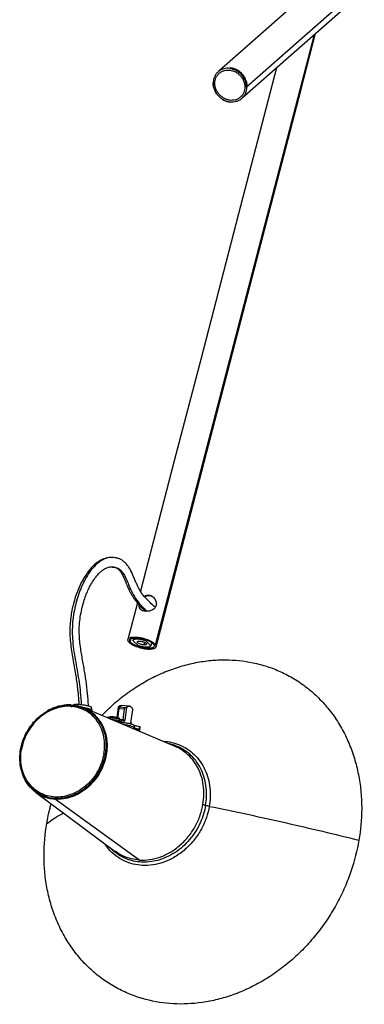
# Paper-space layout '_Dimétrica' of a CAD drawing. Header units: millimetres. Extents: x 373 to 1120, y 2926 to 4375.
# Tile 1 of 2: x 373 to 557, y 2926 to 3450. Entities that reach past the tile are written whole.
import ezdxf

# ---------------------------------------------------------------- set-up
doc = ezdxf.new("R2010")
doc.units = ezdxf.units.MM

psp = doc.layouts.new('_Dimétrica')

# ---------------------------------------------------------------- linework, layer by layer
at = {"color": 7, "linetype": 'Continuous', "lineweight": 25}
for p, q in [((543.34, 3479.46), (479.14, 3422.84)), ((556.71, 3469.62), (493.95, 3414.28)), ((491.7, 3408.59), (555.25, 3464.63)), ((445.46, 3117.15), (530.1, 3442.45)), ((478.78, 3422.52), (478.78, 3422.52)), ((485.42, 3424.67), (485.07, 3424.36)), ((485.42, 3424.67), (485.22, 3424.67)), ((491.35, 3408.27), (491.35, 3408.27)), ((423, 3163.66), (422.72, 3163.7)), ((422.37, 3158.58), (422.6, 3158.58)), ((435.79, 3139.53), (430.72, 3120.02)), ((432.28, 3120.33), (431.9, 3118.85)), ((433.78, 3120.77), (433.45, 3119.49)), ((433.45, 3119.49), (435.97, 3117.01)), ((439.63, 3118.43), (439.27, 3117.03)), ((440.45, 3119.11), (440.6, 3119.68)), ((442.98, 3116.63), (440.45, 3119.11)), ((443.42, 3118.32), (442.98, 3116.63)), ((400.59, 3084.26), (400.99, 3084.2)), ((401.87, 3085.19), (401.7, 3084.92)), ((404.03, 3084.58), (404.35, 3085.43)), ((407.31, 3083.48), (411.2, 3081.32)), ((455.97, 3062.91), (407.33, 3083.53)), ((411.77, 3082.11), (411.25, 3083.9)), ((411.73, 3081.77), (411.77, 3082.07)), ((424.99, 3078.18), (425.8, 3084.04)), ((425.31, 3078.11), (426.02, 3083.24)), ((425.8, 3084.04), (430.21, 3083.8)), ((426.02, 3083.24), (428.96, 3083.09)), ((431.52, 3084.47), (427.08, 3084.7)), ((428.13, 3077.1), (428.96, 3083.09)), ((428.96, 3083.09), (429.49, 3083.78)), ((429.25, 3076.9), (430.21, 3083.8)), ((432.36, 3075.57), (433.32, 3082.49)), ((421.35, 3078.78), (421.63, 3078.66)), ((424.56, 3076.76), (424.49, 3076.26)), ((424.7, 3076.17), (424.76, 3076.6)), ((425.6, 3075.89), (425.34, 3075.9)), ((427.32, 3075.71), (425.56, 3075.8)), ((425.59, 3075.79), (425.6, 3075.89)), ((425.65, 3077.96), (425.92, 3077.95)), ((426.43, 3077.64), (426.08, 3077.86)), ((426.19, 3077.36), (426.09, 3076.68)), ((426.5, 3076.37), (426.59, 3077.06)), ((428.13, 3077.1), (426.58, 3077.18)), ((427.49, 3076.94), (426.58, 3076.99)), ((427.32, 3075.71), (427.49, 3076.94)), ((427.49, 3076.94), (428.13, 3077.1)), ((428.59, 3075.45), (427.85, 3075.49)), ((428.76, 3076.68), (428.02, 3076.72)), ((429.25, 3076.9), (428.52, 3076.94)), ((428.59, 3075.45), (428.76, 3076.68)), ((428.76, 3076.68), (429.25, 3076.9)), ((432.36, 3075.57), (432.74, 3074.97)), ((434.19, 3072.9), (434.32, 3073.88)), ((435.22, 3072.19), (435.16, 3071.73)), ((435.37, 3071.64), (435.43, 3072.09)), ((436.95, 3073.48), (436.76, 3072.11)), ((437.16, 3071.81), (437.35, 3073.19)), ((381.57, 3038.54), (423.98, 3007.03)), ((381.87, 3038.32), (381.6, 3038.56)), ((392.11, 3034.78), (437.07, 3002.37))]:
    psp.add_line(p, q, dxfattribs=at)
at = {"color": 7, "linetype": 'Continuous', "lineweight": 25, "flags": 128}
for points in [[(445.71, 3116.1), (499.22, 3321.75), (522.83, 3412.5), (530.77, 3443.04)], [(509.99, 3424.71), (489.75, 3346.92), (469.52, 3269.18), (455.46, 3215.12), (437.41, 3145.74)]]:
    psp.add_lwpolyline(points, dxfattribs=at)
at = {"color": 7, "linetype": 'Continuous', "lineweight": 25}
for points, knots in [([(485.07, 3424.36), (484.54, 3424.42), (484, 3424.44), (482.9, 3424.38), (482.34, 3424.29), (481.25, 3423.99), (480.71, 3423.78), (479.69, 3423.24), (479.22, 3422.91), (478.35, 3422.14), (477.96, 3421.71), (477.3, 3420.77), (477.02, 3420.26), (476.59, 3419.21), (476.43, 3418.67), (476.23, 3417.59), (476.18, 3417.05), (476.18, 3415.99), (476.23, 3415.44), (476.43, 3414.3), (476.59, 3413.72), (477.02, 3412.56), (477.3, 3411.99), (477.96, 3410.88), (478.35, 3410.35), (479.22, 3409.37), (479.69, 3408.91), (480.71, 3408.12), (481.25, 3407.77), (482.34, 3407.2), (482.9, 3406.97), (484, 3406.62), (484.54, 3406.51), (485.07, 3406.44)], [0, 0, 0, 0, 0.0625, 0.0625, 0.125, 0.125, 0.1875, 0.1875, 0.25, 0.25, 0.3125, 0.3125, 0.375, 0.375, 0.4375, 0.4375, 0.5, 0.5, 0.5625, 0.5625, 0.625, 0.625, 0.6875, 0.6875, 0.75, 0.75, 0.8125, 0.8125, 0.875, 0.875, 0.9375, 0.9375, 1, 1, 1, 1]), ([(493.95, 3414.28), (493.95, 3414.81), (493.91, 3415.36), (493.7, 3416.5), (493.54, 3417.08), (493.11, 3418.23), (492.84, 3418.81), (492.17, 3419.92), (491.78, 3420.45), (490.92, 3421.43), (490.44, 3421.88), (489.42, 3422.68), (488.88, 3423.03), (487.79, 3423.6), (487.23, 3423.83), (486.13, 3424.17), (485.59, 3424.29), (484.54, 3424.42), (484, 3424.44), (482.9, 3424.38), (482.34, 3424.29), (481.25, 3423.99), (480.71, 3423.78), (479.69, 3423.24), (479.22, 3422.91), (478.35, 3422.14), (477.96, 3421.71), (477.3, 3420.77), (477.02, 3420.26), (476.59, 3419.21), (476.43, 3418.67), (476.23, 3417.59), (476.18, 3417.05), (476.18, 3416.52)], [0, 0, 0, 0, 0.0625, 0.0625, 0.125, 0.125, 0.1875, 0.1875, 0.25, 0.25, 0.3125, 0.3125, 0.375, 0.375, 0.4375, 0.4375, 0.5, 0.5, 0.5625, 0.5625, 0.625, 0.625, 0.6875, 0.6875, 0.75, 0.75, 0.8125, 0.8125, 0.875, 0.875, 0.9375, 0.9375, 1, 1, 1, 1]), ([(477.11, 3416.4), (477.11, 3416.87), (477.16, 3417.36), (477.34, 3418.33), (477.48, 3418.81), (477.87, 3419.75), (478.11, 3420.2), (478.71, 3421.04), (479.06, 3421.43), (479.83, 3422.12), (480.26, 3422.41), (481.17, 3422.9), (481.65, 3423.09), (482.63, 3423.35), (483.13, 3423.43), (484.11, 3423.49), (484.6, 3423.47), (485.53, 3423.35), (486.02, 3423.25), (487, 3422.94), (487.5, 3422.74), (488.48, 3422.22), (488.96, 3421.92), (489.87, 3421.2), (490.3, 3420.8), (491.08, 3419.92), (491.42, 3419.44), (492.02, 3418.45), (492.26, 3417.94), (492.65, 3416.9), (492.79, 3416.38), (492.97, 3415.36), (493.02, 3414.87), (493.02, 3414.4)], [0, 0, 0, 0, 0.0625, 0.0625, 0.125, 0.125, 0.1875, 0.1875, 0.25, 0.25, 0.3125, 0.3125, 0.375, 0.375, 0.4375, 0.4375, 0.5, 0.5, 0.5625, 0.5625, 0.625, 0.625, 0.6875, 0.6875, 0.75, 0.75, 0.8125, 0.8125, 0.875, 0.875, 0.9375, 0.9375, 1, 1, 1, 1]), ([(485.07, 3424.36), (485.59, 3424.29), (486.13, 3424.17), (487.23, 3423.83), (487.79, 3423.6), (488.88, 3423.03), (489.42, 3422.68), (490.44, 3421.88), (490.92, 3421.43), (491.78, 3420.45), (492.17, 3419.92), (492.84, 3418.81), (493.11, 3418.23), (493.54, 3417.08), (493.7, 3416.5), (493.91, 3415.36), (493.95, 3414.81), (493.95, 3413.75), (493.91, 3413.21), (493.7, 3412.13), (493.54, 3411.59), (493.11, 3410.54), (492.84, 3410.03), (492.17, 3409.09), (491.78, 3408.66), (490.92, 3407.89), (490.44, 3407.56), (489.42, 3407.02), (488.88, 3406.81), (487.79, 3406.51), (487.23, 3406.42), (486.13, 3406.35), (485.59, 3406.38), (485.07, 3406.44)], [0, 0, 0, 0, 0.0625, 0.0625, 0.125, 0.125, 0.1875, 0.1875, 0.25, 0.25, 0.3125, 0.3125, 0.375, 0.375, 0.4375, 0.4375, 0.5, 0.5, 0.5625, 0.5625, 0.625, 0.625, 0.6875, 0.6875, 0.75, 0.75, 0.8125, 0.8125, 0.875, 0.875, 0.9375, 0.9375, 1, 1, 1, 1]), ([(494.28, 3414.36), (494.29, 3414.43), (494.39, 3415.23), (494.08, 3416.88), (493.26, 3419.18), (491.78, 3421.33), (489.84, 3423.04), (487.66, 3424.22), (486.15, 3424.52), (485.42, 3424.67)], [0, 0, 0, 0, 0.016854, 0.171215, 0.336724, 0.508427, 0.68013, 0.845639, 1, 1, 1, 1]), ([(493.95, 3414.28), (493.95, 3413.75), (493.91, 3413.21), (493.7, 3412.13), (493.54, 3411.59), (493.11, 3410.54), (492.84, 3410.03), (492.17, 3409.09), (491.78, 3408.66), (490.92, 3407.89), (490.44, 3407.56), (489.42, 3407.02), (488.88, 3406.81), (487.79, 3406.51), (487.23, 3406.42), (486.13, 3406.35), (485.59, 3406.38), (484.54, 3406.51), (484, 3406.62), (482.9, 3406.97), (482.34, 3407.2), (481.25, 3407.77), (480.71, 3408.12), (479.69, 3408.91), (479.22, 3409.37), (478.35, 3410.35), (477.96, 3410.88), (477.3, 3411.99), (477.02, 3412.56), (476.59, 3413.72), (476.43, 3414.3), (476.23, 3415.44), (476.18, 3415.99), (476.18, 3416.52)], [0, 0, 0, 0, 0.0625, 0.0625, 0.125, 0.125, 0.1875, 0.1875, 0.25, 0.25, 0.3125, 0.3125, 0.375, 0.375, 0.4375, 0.4375, 0.5, 0.5, 0.5625, 0.5625, 0.625, 0.625, 0.6875, 0.6875, 0.75, 0.75, 0.8125, 0.8125, 0.875, 0.875, 0.9375, 0.9375, 1, 1, 1, 1]), ([(493.02, 3414.4), (493.02, 3413.93), (492.97, 3413.44), (492.79, 3412.47), (492.65, 3411.99), (492.26, 3411.05), (492.02, 3410.6), (491.42, 3409.75), (491.08, 3409.37), (490.3, 3408.68), (489.87, 3408.39), (488.96, 3407.9), (488.48, 3407.71), (487.5, 3407.45), (487, 3407.37), (486.02, 3407.31), (485.53, 3407.33), (484.6, 3407.44), (484.11, 3407.55), (483.13, 3407.86), (482.63, 3408.06), (481.65, 3408.57), (481.17, 3408.88), (480.26, 3409.6), (479.83, 3410), (479.06, 3410.88), (478.71, 3411.36), (478.11, 3412.35), (477.87, 3412.86), (477.48, 3413.9), (477.34, 3414.42), (477.16, 3415.43), (477.11, 3415.93), (477.11, 3416.4)], [0, 0, 0, 0, 0.0625, 0.0625, 0.125, 0.125, 0.1875, 0.1875, 0.25, 0.25, 0.3125, 0.3125, 0.375, 0.375, 0.4375, 0.4375, 0.5, 0.5, 0.5625, 0.5625, 0.625, 0.625, 0.6875, 0.6875, 0.75, 0.75, 0.8125, 0.8125, 0.875, 0.875, 0.9375, 0.9375, 1, 1, 1, 1]), ([(422.49, 3163.69), (421.84, 3163.69), (420.55, 3163.68), (418.73, 3163.24), (416.94, 3162.55), (415.2, 3161.59), (413.4, 3160.26), (411.59, 3158.57), (409.69, 3156.38), (407.74, 3153.61), (405.9, 3150.39), (404.31, 3146.94), (403, 3143.44), (401.93, 3139.94), (401.06, 3136.4), (400.38, 3132.71), (399.92, 3128.82), (399.75, 3124.78), (399.91, 3120.51), (400.35, 3116.13), (401.01, 3111.73), (401.75, 3107.54), (402.48, 3103.53), (403.12, 3099.69), (403.64, 3095.93), (404.11, 3091.95), (404.45, 3088.45), (404.6, 3086.16), (404.65, 3085.4)], [0, 0, 0, 0, 0.032732, 0.0646, 0.09195, 0.125786, 0.158881, 0.193627, 0.233584, 0.279105, 0.325251, 0.368508, 0.40918, 0.447078, 0.483105, 0.520108, 0.558027, 0.596769, 0.636461, 0.682651, 0.728686, 0.773254, 0.815907, 0.856245, 0.894404, 0.932112, 0.977674, 1, 1, 1, 1]), ([(422.95, 3163.55), (422.2, 3163.61), (420.36, 3163.75), (417.4, 3162.63), (414.21, 3160.42), (411.2, 3157.17), (408.42, 3153.08), (406.14, 3148.57), (404.35, 3143.89), (402.98, 3139.27), (401.91, 3134.34), (401.22, 3129.21), (401.02, 3124.05), (401.3, 3118.72), (401.97, 3113.33), (402.9, 3107.86), (403.88, 3102.54), (404.73, 3097.21), (405.45, 3091.51), (405.73, 3087.49), (405.88, 3085.3)], [0, 0, 0, 0, 0.044295, 0.10869, 0.172863, 0.237029, 0.300964, 0.365095, 0.414032, 0.463636, 0.513259, 0.562515, 0.611179, 0.658925, 0.715907, 0.77271, 0.828632, 0.882863, 0.936272, 1, 1, 1, 1]), ([(445.19, 3137.21), (444.31, 3138), (442.71, 3139.43), (440.59, 3141.55), (439, 3143.42), (437.87, 3144.98), (437.05, 3146.28), (436.33, 3147.55), (435.59, 3149.06), (434.54, 3151.49), (433.25, 3154.69), (431.89, 3157.49), (430.77, 3159.2), (429.91, 3160.3), (428.85, 3161.33), (427.59, 3162.25), (426.18, 3162.97), (424.75, 3163.46), (423.77, 3163.57), (423.35, 3163.61)], [0, 0, 0, 0, 0.119254, 0.216348, 0.292243, 0.348039, 0.386055, 0.423688, 0.465831, 0.513516, 0.615352, 0.707388, 0.735899, 0.770913, 0.816857, 0.85852, 0.906421, 0.960403, 1, 1, 1, 1]), ([(409.73, 3084.59), (409.66, 3085.67), (409.43, 3089.02), (408.87, 3094.62), (407.95, 3101.39), (406.72, 3108.12), (405.69, 3114), (405.05, 3119.12), (404.76, 3123.33), (404.83, 3127.71), (405.32, 3132.09), (406.13, 3136.26), (407.14, 3140.01), (408.25, 3143.27), (409.42, 3146.13), (410.73, 3148.8), (412.3, 3151.45), (414.14, 3153.95), (415.85, 3155.75), (417.23, 3156.88), (418.2, 3157.53), (419.1, 3158.01), (420.05, 3158.4), (421.19, 3158.7), (422.01, 3158.7), (422.45, 3158.71)], [0, 0, 0, 0, 0.03361, 0.103704, 0.176299, 0.251246, 0.327885, 0.371362, 0.4145, 0.457892, 0.503166, 0.547766, 0.589957, 0.628941, 0.664267, 0.69989, 0.741783, 0.790215, 0.839004, 0.866235, 0.889202, 0.908708, 0.932543, 0.962895, 1, 1, 1, 1]), ([(422.45, 3158.71), (422.93, 3158.65), (423.79, 3158.55), (424.95, 3158.01), (425.86, 3157.29), (426.54, 3156.53), (427.07, 3155.75), (427.73, 3154.63), (428.57, 3152.87), (429.59, 3150.41), (430.6, 3147.97), (431.57, 3145.86), (432.46, 3144.21), (433.47, 3142.57), (434.76, 3140.72), (436.59, 3138.51), (438.48, 3136.56), (439.76, 3135.4), (440.22, 3134.99)], [0, 0, 0, 0, 0.083451, 0.151787, 0.205381, 0.245264, 0.274411, 0.303562, 0.36737, 0.438763, 0.513546, 0.57163, 0.622621, 0.668582, 0.733283, 0.822912, 0.937472, 1, 1, 1, 1]), ([(422.6, 3158.58), (422.93, 3158.59), (423.74, 3158.62), (424.98, 3158.17), (426.3, 3157.44), (427.5, 3156.35), (428.71, 3154.64), (429.9, 3152.21), (431.15, 3149.18), (432.7, 3145.46), (434.78, 3141.72), (437.42, 3138.36), (439.47, 3136.23), (440.63, 3135.18), (440.85, 3134.99)], [0, 0, 0, 0, 0.043066, 0.106012, 0.167021, 0.225602, 0.28322, 0.36518, 0.453576, 0.546767, 0.688993, 0.828894, 0.967691, 1, 1, 1, 1]), ([(439.41, 3142.99), (439.45, 3143.01), (439.73, 3143.24), (440.34, 3143.49), (441.21, 3143.7), (442.07, 3143.68), (442.92, 3143.47), (444, 3142.91), (445.17, 3141.74), (445.8, 3140.21), (445.94, 3138.97), (445.83, 3138.41), (445.78, 3138.13)], [0, 0, 0, 0, 0.012841, 0.108753, 0.196724, 0.283337, 0.367969, 0.454158, 0.639959, 0.830378, 0.916357, 1, 1, 1, 1]), ([(445.78, 3138.13), (445.69, 3137.87), (445.51, 3137.34), (444.82, 3136.4), (443.8, 3135.68), (442.56, 3135.22), (441.58, 3135.02), (440.62, 3134.95), (439.73, 3135), (438.92, 3135.17), (437.95, 3135.56), (437.05, 3136.33), (436.69, 3137.4), (436.73, 3138.19), (436.74, 3138.43)], [0, 0, 0, 0, 0.061029, 0.123865, 0.264574, 0.33654, 0.40729, 0.472182, 0.536072, 0.5985, 0.662078, 0.799134, 0.939597, 1, 1, 1, 1]), ([(445.14, 3141.48), (444.99, 3141.67), (444.65, 3142.12), (443.96, 3142.66), (443.14, 3143.08), (442.3, 3143.29), (441.44, 3143.3), (440.6, 3143.08), (440.02, 3142.83), (439.76, 3142.61), (439.74, 3142.59)], [0, 0, 0, 0, 0.1102614, 0.2660695, 0.4091671, 0.5487415, 0.6881398, 0.8311704, 0.986873, 1, 1, 1, 1]), ([(437.45, 3135.96), (437.34, 3136.16), (437.12, 3136.55), (437.04, 3137.24), (437.04, 3137.75), (437.1, 3138.04), (437.11, 3138.05)], [0, 0, 0, 0, 0.35288, 0.68362, 0.982762, 1, 1, 1, 1]), ([(430.96, 3118.97), (430.84, 3119.15), (430.76, 3119.34), (430.67, 3119.7), (430.67, 3119.88), (430.77, 3120.21), (430.88, 3120.37), (431.19, 3120.66), (431.39, 3120.79), (431.9, 3121), (432.2, 3121.08), (432.88, 3121.21), (433.25, 3121.25), (434.05, 3121.29), (434.47, 3121.29), (435.32, 3121.25), (435.75, 3121.21), (436.6, 3121.1), (437.06, 3121.03), (438, 3120.84), (438.49, 3120.73), (439.48, 3120.47), (439.98, 3120.32), (440.97, 3119.98), (441.45, 3119.8), (442.35, 3119.4), (442.78, 3119.2), (443.55, 3118.78), (443.9, 3118.56), (444.51, 3118.14), (444.76, 3117.93), (445.18, 3117.52), (445.34, 3117.33), (445.46, 3117.15)], [0, 0, 0, 0, 0.0625, 0.0625, 0.125, 0.125, 0.1875, 0.1875, 0.25, 0.25, 0.3125, 0.3125, 0.375, 0.375, 0.4375, 0.4375, 0.5, 0.5, 0.5625, 0.5625, 0.625, 0.625, 0.6875, 0.6875, 0.75, 0.75, 0.8125, 0.8125, 0.875, 0.875, 0.9375, 0.9375, 1, 1, 1, 1]), ([(430.96, 3118.97), (431.08, 3118.79), (431.25, 3118.6), (431.66, 3118.19), (431.92, 3117.98), (432.52, 3117.56), (432.87, 3117.34), (433.65, 3116.92), (434.07, 3116.71), (434.98, 3116.32), (435.46, 3116.14), (436.44, 3115.8), (436.94, 3115.65), (437.93, 3115.39), (438.42, 3115.28), (439.37, 3115.09), (439.82, 3115.02), (440.68, 3114.91), (441.11, 3114.87), (441.96, 3114.83), (442.38, 3114.83), (443.17, 3114.87), (443.55, 3114.91), (444.22, 3115.03), (444.52, 3115.12), (445.03, 3115.33), (445.24, 3115.46), (445.55, 3115.74), (445.65, 3115.9), (445.75, 3116.24), (445.75, 3116.42), (445.67, 3116.78), (445.58, 3116.96), (445.46, 3117.15)], [0, 0, 0, 0, 0.0625, 0.0625, 0.125, 0.125, 0.1875, 0.1875, 0.25, 0.25, 0.3125, 0.3125, 0.375, 0.375, 0.4375, 0.4375, 0.5, 0.5, 0.5625, 0.5625, 0.625, 0.625, 0.6875, 0.6875, 0.75, 0.75, 0.8125, 0.8125, 0.875, 0.875, 0.9375, 0.9375, 1, 1, 1, 1]), ([(431.9, 3118.85), (431.79, 3119.01), (431.72, 3119.17), (431.64, 3119.49), (431.64, 3119.64), (431.73, 3119.94), (431.82, 3120.07), (432.09, 3120.32), (432.27, 3120.43), (432.72, 3120.62), (432.98, 3120.69), (433.57, 3120.8), (433.89, 3120.84), (434.58, 3120.87), (434.95, 3120.87), (435.69, 3120.83), (436.07, 3120.8), (436.81, 3120.71), (437.21, 3120.64), (438.03, 3120.48), (438.46, 3120.39), (439.32, 3120.16), (439.76, 3120.02), (440.61, 3119.73), (441.03, 3119.57), (441.82, 3119.23), (442.19, 3119.05), (442.86, 3118.68), (443.17, 3118.5), (443.69, 3118.13), (443.92, 3117.94), (444.28, 3117.59), (444.42, 3117.42), (444.53, 3117.26)], [0, 0, 0, 0, 0.0625, 0.0625, 0.125, 0.125, 0.1875, 0.1875, 0.25, 0.25, 0.3125, 0.3125, 0.375, 0.375, 0.4375, 0.4375, 0.5, 0.5, 0.5625, 0.5625, 0.625, 0.625, 0.6875, 0.6875, 0.75, 0.75, 0.8125, 0.8125, 0.875, 0.875, 0.9375, 0.9375, 1, 1, 1, 1]), ([(444.53, 3117.26), (444.63, 3117.1), (444.71, 3116.94), (444.78, 3116.63), (444.78, 3116.47), (444.69, 3116.18), (444.6, 3116.04), (444.33, 3115.79), (444.15, 3115.68), (443.71, 3115.5), (443.45, 3115.42), (442.86, 3115.31), (442.53, 3115.28), (441.84, 3115.24), (441.48, 3115.25), (440.73, 3115.28), (440.36, 3115.32), (439.61, 3115.41), (439.22, 3115.47), (438.4, 3115.63), (437.97, 3115.73), (437.11, 3115.96), (436.67, 3116.09), (435.81, 3116.39), (435.4, 3116.55), (434.61, 3116.89), (434.24, 3117.07), (433.56, 3117.43), (433.26, 3117.62), (432.73, 3117.99), (432.51, 3118.17), (432.14, 3118.53), (432, 3118.7), (431.9, 3118.85)], [0, 0, 0, 0, 0.0625, 0.0625, 0.125, 0.125, 0.1875, 0.1875, 0.25, 0.25, 0.3125, 0.3125, 0.375, 0.375, 0.4375, 0.4375, 0.5, 0.5, 0.5625, 0.5625, 0.625, 0.625, 0.6875, 0.6875, 0.75, 0.75, 0.8125, 0.8125, 0.875, 0.875, 0.9375, 0.9375, 1, 1, 1, 1]), ([(436.11, 3120.13), (435.78, 3120.14), (435.46, 3120.14), (434.88, 3120.11), (434.61, 3120.07), (434.14, 3119.96), (433.94, 3119.88), (433.63, 3119.7), (433.52, 3119.6), (433.45, 3119.49)], [0, 0, 0, 0, 0.25, 0.25, 0.5, 0.5, 0.75, 0.75, 1, 1, 1, 1]), ([(439.27, 3117.03), (439.01, 3117.04), (438.71, 3117.08), (438.07, 3117.21), (437.73, 3117.3), (437.09, 3117.52), (436.8, 3117.65), (436.33, 3117.92), (436.15, 3118.05), (435.9, 3118.3), (435.81, 3118.43), (435.77, 3118.67), (435.81, 3118.78), (436.03, 3118.96), (436.21, 3119.03), (436.65, 3119.1), (436.9, 3119.11), (437.16, 3119.09)], [0, 0, 0, 0, 0.125, 0.125, 0.25, 0.25, 0.375, 0.375, 0.5, 0.5, 0.625, 0.625, 0.75, 0.75, 0.875, 0.875, 1, 1, 1, 1]), ([(440.45, 3119.11), (440.13, 3119.25), (439.78, 3119.37), (439.05, 3119.61), (438.67, 3119.71), (437.9, 3119.89), (437.52, 3119.97), (436.79, 3120.07), (436.43, 3120.11), (436.11, 3120.13)], [0, 0, 0, 0, 0.25, 0.25, 0.5, 0.5, 0.75, 0.75, 1, 1, 1, 1]), ([(437.16, 3119.09), (437.42, 3119.08), (437.72, 3119.04), (438.36, 3118.91), (438.7, 3118.82), (439.33, 3118.59), (439.62, 3118.46), (440.1, 3118.2), (440.28, 3118.06), (440.53, 3117.82), (440.61, 3117.69), (440.66, 3117.45), (440.62, 3117.33), (440.39, 3117.16), (440.22, 3117.09), (439.78, 3117.02), (439.52, 3117.01), (439.27, 3117.03)], [0, 0, 0, 0, 0.125, 0.125, 0.25, 0.25, 0.375, 0.375, 0.5, 0.5, 0.625, 0.625, 0.75, 0.75, 0.875, 0.875, 1, 1, 1, 1]), ([(435.97, 3117.01), (436.3, 3116.87), (436.64, 3116.74), (437.37, 3116.51), (437.76, 3116.4), (438.52, 3116.22), (438.9, 3116.15), (439.64, 3116.04), (439.99, 3116.01), (440.32, 3115.99)], [0, 0, 0, 0, 0.25, 0.25, 0.5, 0.5, 0.75, 0.75, 1, 1, 1, 1]), ([(440.32, 3115.99), (440.64, 3115.97), (440.96, 3115.97), (441.55, 3116.01), (441.82, 3116.05), (442.29, 3116.16), (442.49, 3116.24), (442.8, 3116.41), (442.91, 3116.52), (442.98, 3116.63)], [0, 0, 0, 0, 0.25, 0.25, 0.5, 0.5, 0.75, 0.75, 1, 1, 1, 1]), ([(416.88, 3079.49), (418.86, 3081.47), (423.13, 3085.75), (430.32, 3091.44), (438.17, 3096.65), (446.29, 3100.95), (454.53, 3104.35), (462.75, 3106.84), (470.85, 3108.42), (478.72, 3109.21), (483.82, 3109.09), (486.33, 3109.03)], [0, 0, 0, 0, 0.102657, 0.22086, 0.338434, 0.45477, 0.569298, 0.6815, 0.790925, 0.897193, 1, 1, 1, 1]), ([(486.33, 3109.03), (491.23, 3108.77), (496.23, 3108.01), (503.69, 3106.03), (506.16, 3105.22), (511.06, 3103.31), (513.48, 3102.21), (518.21, 3099.71), (520.53, 3098.3), (525.03, 3095.2), (527.21, 3093.5), (531.38, 3089.82), (533.37, 3087.84), (537.14, 3083.63), (538.91, 3081.39), (542.21, 3076.7), (543.73, 3074.25), (546.5, 3069.16), (547.75, 3066.52), (549.96, 3061.12), (550.93, 3058.35), (552.57, 3052.73), (553.24, 3049.87), (554.3, 3044.12), (554.69, 3041.23), (555.2, 3035.45), (555.32, 3032.57), (555.29, 3023.98), (554.77, 3018.36), (553.85, 3012.96)], [0, 0, 0, 0, 0.125, 0.125, 0.1875, 0.1875, 0.25, 0.25, 0.3125, 0.3125, 0.375, 0.375, 0.4375, 0.4375, 0.5, 0.5, 0.5625, 0.5625, 0.625, 0.625, 0.6875, 0.6875, 0.75, 0.75, 0.8125, 0.8125, 0.875, 0.875, 1, 1, 1, 1]), ([(373.56, 3061.29), (373.87, 3063.12), (374.39, 3065.03), (375.87, 3068.84), (376.84, 3070.75), (379.22, 3074.37), (380.63, 3076.09), (383.78, 3079.13), (385.51, 3080.46), (387.32, 3081.53)], [0, 0, 0, 0, 0.25, 0.25, 0.5, 0.5, 0.75, 0.75, 1, 1, 1, 1]), ([(400.11, 3084.33), (398.82, 3084.4), (397.46, 3084.34), (394.64, 3083.93), (393.2, 3083.58), (390.29, 3082.55), (388.84, 3081.87), (386.02, 3080.19), (384.66, 3079.2), (382.11, 3076.96), (380.93, 3075.7), (378.82, 3073.03), (377.89, 3071.6), (376.31, 3068.69), (375.66, 3067.19), (374.65, 3064.23), (374.28, 3062.75), (374.04, 3061.33)], [0, 0, 0, 0, 0.125, 0.125, 0.25, 0.25, 0.375, 0.375, 0.5, 0.5, 0.625, 0.625, 0.75, 0.75, 0.875, 0.875, 1, 1, 1, 1]), ([(387.32, 3081.53), (388.32, 3082.12), (389.33, 3082.64), (391.38, 3083.51), (392.41, 3083.87), (394.45, 3084.43), (395.46, 3084.63), (397.43, 3084.89), (398.4, 3084.95), (399.57, 3084.95), (399.8, 3084.94), (400.26, 3084.92), (400.49, 3084.91), (401.18, 3084.86), (401.64, 3084.81), (403.03, 3084.62), (403.96, 3084.42), (405.81, 3083.87), (406.72, 3083.52), (408.51, 3082.67), (409.39, 3082.17), (411.06, 3081.01), (411.87, 3080.36), (413.37, 3078.91), (414.07, 3078.12), (415.34, 3076.41), (415.91, 3075.5), (416.92, 3073.59), (417.36, 3072.59), (418.07, 3070.53), (418.36, 3069.47), (418.78, 3067.33), (418.92, 3066.25), (419.13, 3063.03), (418.99, 3060.9), (418.65, 3058.88)], [0, 0, 0, 0, 0.0625, 0.0625, 0.125, 0.125, 0.1875, 0.1875, 0.25, 0.25, 0.265625, 0.265625, 0.28125, 0.28125, 0.3125, 0.3125, 0.375, 0.375, 0.4375, 0.4375, 0.5, 0.5, 0.5625, 0.5625, 0.625, 0.625, 0.6875, 0.6875, 0.75, 0.75, 0.8125, 0.8125, 0.875, 0.875, 1, 1, 1, 1]), ([(396.13, 3084.78), (395.56, 3084.7), (394.13, 3084.5), (391.93, 3083.81), (389.75, 3082.91), (388.36, 3082.22), (387.74, 3081.83), (387.66, 3081.79)], [0, 0, 0, 0, 0.194899, 0.495625, 0.764098, 0.97019, 1, 1, 1, 1]), ([(400.27, 3085.06), (400.12, 3085.07), (399.19, 3085.15), (397.8, 3085.08), (396.56, 3084.86), (396.13, 3084.78)], [0, 0, 0, 0, 0.104384, 0.687053, 1, 1, 1, 1]), ([(417.92, 3058.99), (418.17, 3060.41), (418.3, 3061.9), (418.31, 3064.91), (418.18, 3066.45), (417.62, 3069.48), (417.19, 3070.98), (416.02, 3073.83), (415.29, 3075.18), (413.55, 3077.66), (412.54, 3078.78), (410.34, 3080.72), (409.15, 3081.54), (406.65, 3082.86), (405.35, 3083.36), (402.72, 3084.06), (401.4, 3084.26), (400.11, 3084.33)], [0, 0, 0, 0, 0.125, 0.125, 0.25, 0.25, 0.375, 0.375, 0.5, 0.5, 0.625, 0.625, 0.75, 0.75, 0.875, 0.875, 1, 1, 1, 1]), ([(400.7, 3085.05), (401.76, 3084.93), (403.88, 3084.69), (406.12, 3084.16), (407.17, 3083.56), (407.31, 3083.48)], [0, 0, 0, 0, 0.463832, 0.931329, 1, 1, 1, 1]), ([(401.96, 3085.17), (401.98, 3085.22), (402.01, 3085.37), (402.86, 3085.47), (403.87, 3085.44), (404.35, 3085.43)], [0, 0, 0, 0, 0.2109476, 0.6210837, 1, 1, 1, 1]), ([(404.35, 3085.43), (404.91, 3085.39), (406.06, 3085.3), (407.98, 3085.01), (409.66, 3084.64), (410.77, 3084.27), (411.3, 3084), (411.22, 3083.91), (411.2, 3083.89)], [0, 0, 0, 0, 0.187606, 0.39067, 0.593733, 0.781339, 0.968945, 1, 1, 1, 1]), ([(411.67, 3082.08), (411.71, 3082.11), (411.83, 3082.24), (411.22, 3082.57), (409.92, 3082.99), (408.44, 3083.34), (407.48, 3083.48), (407.25, 3083.51)], [0, 0, 0, 0, 0.092131, 0.358021, 0.623911, 0.911708, 1, 1, 1, 1]), ([(411.63, 3081.79), (411.67, 3081.82), (411.79, 3081.95), (411.17, 3082.27), (410.13, 3082.64), (409.13, 3082.85), (408.76, 3082.93)], [0, 0, 0, 0, 0.117871, 0.458047, 0.798223, 1, 1, 1, 1]), ([(411.2, 3081.32), (411.96, 3080.76), (412.69, 3080.13), (414.07, 3078.75), (414.73, 3077.99), (415.93, 3076.35), (416.48, 3075.48), (417.45, 3073.62), (417.88, 3072.65), (418.6, 3070.62), (418.89, 3069.57), (419.33, 3067.43), (419.48, 3066.34), (419.64, 3064.14), (419.64, 3063.04), (419.53, 3060.85), (419.4, 3059.76), (419.22, 3058.7)], [0, 0, 0, 0, 0.125, 0.125, 0.25, 0.25, 0.375, 0.375, 0.5, 0.5, 0.625, 0.625, 0.75, 0.75, 0.875, 0.875, 1, 1, 1, 1]), ([(427.11, 3084.65), (426.91, 3084.66), (426.46, 3084.67), (426.04, 3084.26), (425.8, 3084.04)], [0, 0, 0, 0, 0.443647, 1, 1, 1, 1]), ([(427.05, 3084.39), (427.02, 3084.39), (426.63, 3084.3), (426.31, 3083.75), (426.02, 3083.24)], [0, 0, 0, 0, 0.0905983, 1, 1, 1, 1]), ([(430.21, 3083.8), (430.45, 3084.08), (430.73, 3084.29), (431.32, 3084.5), (431.64, 3084.49), (432.23, 3084.25), (432.51, 3084), (432.98, 3083.35), (433.17, 3082.93), (433.32, 3082.49)], [0, 0, 0, 0, 0.25, 0.25, 0.5, 0.5, 0.75, 0.75, 1, 1, 1, 1]), ([(419.97, 3078.53), (419.9, 3078.47), (419.82, 3078.4), (419.76, 3078.29), (419.75, 3078.27)], [0, 0, 0, 0, 0.81365, 1, 1, 1, 1]), ([(426.19, 3077.36), (425.94, 3077.45), (425.43, 3077.63), (424.17, 3077.91), (422.77, 3078.12), (421.47, 3078.23), (420.47, 3078.25), (420.15, 3078.18), (420.01, 3078.16)], [0, 0, 0, 0, 0.1688409, 0.3515929, 0.5343449, 0.7031858, 0.8720267, 1, 1, 1, 1]), ([(420.02, 3078.51), (420.03, 3078.53), (420.06, 3078.62), (420.64, 3078.68), (421.62, 3078.67), (422.86, 3078.56), (424.17, 3078.37), (425.36, 3078.11), (425.84, 3077.94), (426.08, 3077.86)], [0, 0, 0, 0, 0.060754, 0.223489, 0.373836, 0.524183, 0.686918, 0.849653, 1, 1, 1, 1]), ([(421.52, 3077.52), (421.89, 3077.49), (422.7, 3077.43), (424.07, 3077.22), (425.33, 3076.95), (425.85, 3076.77), (426.09, 3076.68)], [0, 0, 0, 0, 0.222962, 0.488718, 0.754474, 1, 1, 1, 1]), ([(424.56, 3076.76), (424.44, 3076.8), (424.18, 3076.89), (423.55, 3077.03), (422.88, 3077.13), (422.5, 3077.16), (422.33, 3077.17)], [0, 0, 0, 0, 0.250853, 0.522373, 0.793894, 1, 1, 1, 1]), ([(425.27, 3078.22), (425.11, 3078.27), (424.92, 3078.32), (424.5, 3078.42), (424.27, 3078.46), (423.79, 3078.55), (423.54, 3078.59), (423.04, 3078.66), (422.8, 3078.69), (422.57, 3078.71)], [0, 0, 0, 0, 0.25, 0.25, 0.5, 0.5, 0.75, 0.75, 1, 1, 1, 1]), ([(424.73, 3076.61), (424.74, 3076.62), (424.78, 3076.66), (424.66, 3076.71), (424.56, 3076.76)], [0, 0, 0, 0, 0.256855, 1, 1, 1, 1]), ([(426.09, 3076.68), (426.26, 3076.59), (426.59, 3076.42), (426.43, 3076.22), (425.79, 3076.12), (425.07, 3076.14), (424.74, 3076.15)], [0, 0, 0, 0, 0.244877, 0.509931, 0.774984, 1, 1, 1, 1]), ([(425.67, 3078.08), (425.62, 3078.1), (425.51, 3078.15), (425.4, 3078.19), (425.34, 3078.21)], [0, 0, 0, 0, 0.49932, 1, 1, 1, 1]), ([(434.22, 3073.89), (434.25, 3073.93), (434.39, 3074.07), (433.72, 3074.42), (432.31, 3074.9), (430.18, 3075.36), (427.75, 3075.73), (426.3, 3075.84), (425.6, 3075.89)], [0, 0, 0, 0, 0.062818, 0.244274, 0.42573, 0.622137, 0.818544, 1, 1, 1, 1]), ([(425.67, 3078.08), (425.75, 3078.08), (425.83, 3078.05), (425.97, 3077.98), (426.03, 3077.92), (426.08, 3077.86)], [0, 0, 0, 0, 0.5, 0.5, 1, 1, 1, 1]), ([(425.99, 3077.94), (425.96, 3077.96), (425.89, 3077.99), (425.78, 3078.03), (425.71, 3078.07), (425.67, 3078.08)], [0, 0, 0, 0, 0.334328, 0.66688, 1, 1, 1, 1]), ([(426.43, 3077.64), (426.37, 3077.71), (426.24, 3077.84), (425.99, 3077.97), (425.88, 3078.03)], [0, 0, 0, 0, 0.521519, 1, 1, 1, 1]), ([(426.19, 3077.36), (426.2, 3077.45), (426.2, 3077.54), (426.16, 3077.71), (426.12, 3077.79), (426.08, 3077.86)], [0, 0, 0, 0, 0.5, 0.5, 1, 1, 1, 1]), ([(426.54, 3077.07), (426.55, 3077.09), (426.63, 3077.16), (426.38, 3077.27), (426.19, 3077.36)], [0, 0, 0, 0, 0.224868, 1, 1, 1, 1]), ([(426.59, 3077.05), (426.59, 3077.15), (426.6, 3077.31), (426.52, 3077.51), (426.46, 3077.59), (426.43, 3077.64)], [0, 0, 0, 0, 0.462375, 0.705534, 1, 1, 1, 1]), ([(433.18, 3072.57), (433.46, 3072.6), (434.18, 3072.68), (434.29, 3073), (433.63, 3073.44), (432.16, 3073.92), (430.28, 3074.34), (428.92, 3074.53), (428.37, 3074.61)], [0, 0, 0, 0, 0.125019, 0.318495, 0.497243, 0.675992, 0.869467, 1, 1, 1, 1]), ([(435.22, 3072.19), (435.1, 3072.24), (434.84, 3072.33), (434.22, 3072.46), (433.64, 3072.56), (433.34, 3072.58), (433.26, 3072.59)], [0, 0, 0, 0, 0.281618, 0.58644, 0.891261, 1, 1, 1, 1]), ([(433.97, 3072.76), (434.22, 3072.72), (434.94, 3072.62), (436, 3072.38), (436.51, 3072.2), (436.76, 3072.11)], [0, 0, 0, 0, 0.214663, 0.622868, 1, 1, 1, 1]), ([(434.17, 3074.13), (434.42, 3074.09), (435.13, 3073.99), (436.18, 3073.75), (436.7, 3073.57), (436.95, 3073.48)], [0, 0, 0, 0, 0.21193, 0.621555, 1, 1, 1, 1]), ([(435.39, 3072.04), (435.41, 3072.05), (435.45, 3072.09), (435.32, 3072.15), (435.22, 3072.19)], [0, 0, 0, 0, 0.256855, 1, 1, 1, 1]), ([(436.76, 3072.11), (436.92, 3072.03), (437.26, 3071.85), (437.09, 3071.66), (436.48, 3071.56), (435.8, 3071.58), (435.5, 3071.59)], [0, 0, 0, 0, 0.251108, 0.522905, 0.794703, 1, 1, 1, 1]), ([(437.29, 3073.19), (437.31, 3073.21), (437.39, 3073.28), (437.14, 3073.4), (436.95, 3073.48)], [0, 0, 0, 0, 0.224868, 1, 1, 1, 1]), ([(449.39, 3065.7), (449.5, 3065.7), (451.07, 3065.75), (454.1, 3065.18), (458.39, 3063.89), (462.49, 3061.7), (466.22, 3058.72), (469.4, 3054.99), (471.89, 3050.65), (473.61, 3045.89), (474.52, 3040.92), (474.73, 3035.93), (474.29, 3032.64), (474.08, 3031.03)], [0, 0, 0, 0, 0.006565, 0.098556, 0.195186, 0.295615, 0.398746, 0.503282, 0.607819, 0.71095, 0.811378, 0.908009, 1, 1, 1, 1]), ([(373.51, 3061.24), (373.35, 3060.02), (373.05, 3057.79), (373.1, 3054.96), (373.32, 3053.39), (373.4, 3052.79)], [0, 0, 0, 0, 0.426557, 0.781292, 1, 1, 1, 1]), ([(418.65, 3058.88), (418.4, 3057.42), (418.02, 3055.91), (416.98, 3052.86), (416.31, 3051.33), (414.69, 3048.33), (413.73, 3046.87), (411.56, 3044.12), (410.35, 3042.83), (407.73, 3040.53), (406.33, 3039.51), (403.44, 3037.79), (401.95, 3037.09), (398.96, 3036.03), (397.48, 3035.66), (394.59, 3035.24), (393.19, 3035.19), (390.53, 3035.33), (389.18, 3035.53), (386.48, 3036.25), (385.14, 3036.76), (382.58, 3038.12), (381.35, 3038.97), (379.09, 3040.96), (378.06, 3042.11), (376.27, 3044.65), (375.51, 3046.04), (374.31, 3048.97), (373.87, 3050.51), (373.29, 3053.63), (373.16, 3055.2), (373.17, 3058.3), (373.31, 3059.83), (373.56, 3061.29)], [0, 0, 0, 0, 0.0625, 0.0625, 0.125, 0.125, 0.1875, 0.1875, 0.25, 0.25, 0.3125, 0.3125, 0.375, 0.375, 0.4375, 0.4375, 0.5, 0.5, 0.5625, 0.5625, 0.625, 0.625, 0.6875, 0.6875, 0.75, 0.75, 0.8125, 0.8125, 0.875, 0.875, 0.9375, 0.9375, 1, 1, 1, 1]), ([(374.04, 3061.33), (373.92, 3061.34), (373.82, 3061.34), (373.66, 3061.32), (373.6, 3061.31), (373.56, 3061.29)], [0, 0, 0, 0, 0.5, 0.5, 1, 1, 1, 1]), ([(391.85, 3035.99), (390.56, 3036.06), (389.24, 3036.26), (386.61, 3036.95), (385.31, 3037.46), (382.81, 3038.78), (381.62, 3039.6), (379.42, 3041.54), (378.41, 3042.66), (376.67, 3045.13), (375.94, 3046.49), (374.77, 3049.34), (374.34, 3050.84), (373.78, 3053.87), (373.65, 3055.4), (373.66, 3058.42), (373.79, 3059.91), (374.04, 3061.33)], [0, 0, 0, 0, 0.125, 0.125, 0.25, 0.25, 0.375, 0.375, 0.5, 0.5, 0.625, 0.625, 0.75, 0.75, 0.875, 0.875, 1, 1, 1, 1]), ([(472.16, 3031.52), (472.36, 3033.06), (472.78, 3036.22), (472.58, 3041.01), (471.71, 3045.78), (470.05, 3050.36), (467.66, 3054.52), (464.61, 3058.1), (461.03, 3060.99), (457.08, 3063.01), (454.28, 3064.07), (452.79, 3064.27), (452.75, 3064.27)], [0, 0, 0, 0, 0.101741, 0.208614, 0.319687, 0.433748, 0.549365, 0.664981, 0.779043, 0.890116, 0.996989, 1, 1, 1, 1]), ([(470.73, 3032.07), (470.95, 3033.77), (471.4, 3037.28), (471.04, 3042.56), (469.82, 3047.77), (467.65, 3052.63), (464.64, 3056.88), (460.9, 3060.22), (457.94, 3062.19), (456.17, 3062.78), (455.95, 3062.85)], [0, 0, 0, 0, 0.129005, 0.265127, 0.406806, 0.552006, 0.69836, 0.840828, 0.979782, 1, 1, 1, 1]), ([(417.92, 3058.99), (417.68, 3057.56), (417.31, 3056.09), (416.3, 3053.13), (415.65, 3051.63), (414.07, 3048.71), (413.14, 3047.29), (411.03, 3044.61), (409.85, 3043.36), (407.3, 3041.12), (405.94, 3040.12), (403.12, 3038.45), (401.67, 3037.77), (398.77, 3036.74), (397.32, 3036.38), (394.51, 3035.97), (393.14, 3035.92), (391.85, 3035.99)], [0, 0, 0, 0, 0.125, 0.125, 0.25, 0.25, 0.375, 0.375, 0.5, 0.5, 0.625, 0.625, 0.75, 0.75, 0.875, 0.875, 1, 1, 1, 1]), ([(419.22, 3058.7), (418.97, 3057.22), (418.59, 3055.69), (417.53, 3052.6), (416.86, 3051.05), (415.22, 3048.01), (414.25, 3046.53), (412.05, 3043.75), (410.83, 3042.45), (408.18, 3040.11), (406.76, 3039.08), (403.83, 3037.34), (402.32, 3036.64), (399.3, 3035.56), (397.8, 3035.19), (394.87, 3034.77), (393.46, 3034.71), (392.11, 3034.78)], [0, 0, 0, 0, 0.125, 0.125, 0.25, 0.25, 0.375, 0.375, 0.5, 0.5, 0.625, 0.625, 0.75, 0.75, 0.875, 0.875, 1, 1, 1, 1]), ([(417.92, 3058.99), (418.02, 3058.98), (418.14, 3058.97), (418.39, 3058.94), (418.52, 3058.91), (418.65, 3058.88)], [0, 0, 0, 0, 0.5, 0.5, 1, 1, 1, 1]), ([(418.65, 3058.88), (418.76, 3058.86), (418.88, 3058.83), (419.08, 3058.76), (419.16, 3058.73), (419.22, 3058.7)], [0, 0, 0, 0, 0.5, 0.5, 1, 1, 1, 1]), ([(381.6, 3038.56), (380.56, 3039.42), (378.35, 3041.23), (375.84, 3044.99), (374.15, 3048.91), (373.69, 3051.62), (373.51, 3052.68)], [0, 0, 0, 0, 0.248915, 0.530292, 0.815715, 1, 1, 1, 1]), ([(392.11, 3034.78), (390.27, 3034.88), (388.43, 3035.23), (384.97, 3036.43), (383.34, 3037.27), (381.87, 3038.32)], [0, 0, 0, 0, 0.5, 0.5, 1, 1, 1, 1]), ([(387.49, 3021.84), (387.98, 3024.59), (388.61, 3028.12), (389.68, 3031.58), (389.91, 3032.34)], [0, 0, 0, 0, 0.780185, 1, 1, 1, 1]), ([(472.16, 3031.52), (471.83, 3029.98), (471.17, 3026.83), (469.36, 3022.15), (466.88, 3017.55), (463.71, 3013.24), (459.95, 3009.4), (455.74, 3006.2), (451.25, 3003.77), (446.68, 3002.13), (442.2, 3001.3), (437.88, 3001.18), (433.67, 3001.75), (429.55, 3003.04), (425.65, 3005.17), (422.91, 3007.16), (421.69, 3008.63), (421.47, 3008.9)], [0, 0, 0, 0, 0.065295, 0.133884, 0.205169, 0.278371, 0.352572, 0.426772, 0.499974, 0.571259, 0.639848, 0.705143, 0.770439, 0.839028, 0.910312, 0.983515, 1, 1, 1, 1]), ([(437.07, 3002.37), (438.74, 3002.28), (440.5, 3002.35), (444.13, 3002.88), (446, 3003.34), (449.75, 3004.67), (451.62, 3005.55), (455.26, 3007.71), (457.02, 3008.99), (460.31, 3011.89), (461.83, 3013.51), (464.56, 3016.97), (465.76, 3018.8), (467.8, 3022.57), (468.64, 3024.5), (469.95, 3028.33), (470.42, 3030.23), (470.73, 3032.07)], [0, 0, 0, 0, 0.125, 0.125, 0.25, 0.25, 0.375, 0.375, 0.5, 0.5, 0.625, 0.625, 0.75, 0.75, 0.875, 0.875, 1, 1, 1, 1]), ([(474.08, 3031.03), (473.75, 3029.08), (473.24, 3027.07), (471.85, 3023.01), (470.97, 3020.97), (468.81, 3016.98), (467.54, 3015.03), (464.65, 3011.37), (463.03, 3009.65), (459.55, 3006.58), (457.68, 3005.22), (453.83, 3002.93), (451.84, 3002), (447.87, 3000.59), (445.88, 3000.1), (442.04, 2999.55), (440.17, 2999.47), (438.4, 2999.56)], [0, 0, 0, 0, 0.125, 0.125, 0.25, 0.25, 0.375, 0.375, 0.5, 0.5, 0.625, 0.625, 0.75, 0.75, 0.875, 0.875, 1, 1, 1, 1]), ([(470.73, 3032.07), (470.91, 3031.98), (471.12, 3031.88), (471.6, 3031.7), (471.87, 3031.6), (472.16, 3031.52)], [0, 0, 0, 0, 0.5, 0.5, 1, 1, 1, 1]), ([(474.08, 3031.03), (473.74, 3031.1), (473.4, 3031.18), (472.75, 3031.34), (472.44, 3031.43), (472.16, 3031.52)], [0, 0, 0, 0, 0.5, 0.5, 1, 1, 1, 1]), ([(474.08, 3031.03), (487.72, 3028.27), (501.28, 3025.37), (527.94, 3019.33), (541.06, 3016.19), (553.85, 3012.96)], [0, 0, 0, 0, 0.5, 0.5, 1, 1, 1, 1]), ([(387.49, 3021.84), (388.67, 3022.72), (391.02, 3024.48), (394.1, 3026.34), (396.1, 3027.29), (396.47, 3027.47)], [0, 0, 0, 0, 0.448953, 0.898529, 1, 1, 1, 1]), ([(455.01, 2925.77), (450.11, 2926.04), (445.1, 2926.79), (437.65, 2928.77), (435.17, 2929.58), (430.28, 2931.49), (427.86, 2932.59), (423.12, 2935.1), (420.8, 2936.5), (416.31, 2939.6), (414.13, 2941.3), (409.96, 2944.98), (407.97, 2946.96), (404.2, 2951.17), (402.43, 2953.41), (399.13, 2958.1), (397.61, 2960.55), (394.83, 2965.64), (393.58, 2968.28), (391.37, 2973.68), (390.41, 2976.45), (388.77, 2982.07), (388.09, 2984.93), (387.03, 2990.68), (386.64, 2993.57), (386.14, 2999.35), (386.02, 3002.23), (386.04, 3010.82), (386.56, 3016.44), (387.49, 3021.84)], [0, 0, 0, 0, 0.125, 0.125, 0.1875, 0.1875, 0.25, 0.25, 0.3125, 0.3125, 0.375, 0.375, 0.4375, 0.4375, 0.5, 0.5, 0.5625, 0.5625, 0.625, 0.625, 0.6875, 0.6875, 0.75, 0.75, 0.8125, 0.8125, 0.875, 0.875, 1, 1, 1, 1]), ([(553.85, 3012.96), (552.92, 3007.56), (551.53, 3001.98), (548.65, 2993.55), (547.56, 2990.73), (545.1, 2985.11), (543.74, 2982.31), (540.75, 2976.78), (539.12, 2974.05), (535.61, 2968.7), (533.72, 2966.08), (529.72, 2961.01), (527.6, 2958.55), (523.15, 2953.85), (520.82, 2951.6), (516, 2947.34), (513.5, 2945.34), (508.38, 2941.6), (505.75, 2939.86), (500.41, 2936.69), (497.69, 2935.26), (492.23, 2932.69), (489.48, 2931.55), (483.98, 2929.59), (481.23, 2928.77), (475.77, 2927.41), (473.07, 2926.88), (465.08, 2925.72), (459.91, 2925.51), (455.01, 2925.77)], [0, 0, 0, 0, 0.125, 0.125, 0.1875, 0.1875, 0.25, 0.25, 0.3125, 0.3125, 0.375, 0.375, 0.4375, 0.4375, 0.5, 0.5, 0.5625, 0.5625, 0.625, 0.625, 0.6875, 0.6875, 0.75, 0.75, 0.8125, 0.8125, 0.875, 0.875, 1, 1, 1, 1]), ([(438.4, 2999.56), (436.78, 2999.74), (433.45, 3000.09), (428.68, 3001.82), (424.22, 3004.54), (420.72, 3007.67), (419.12, 3010.16), (418.51, 3011.1)], [0, 0, 0, 0, 0.201644, 0.414412, 0.635866, 0.862824, 1, 1, 1, 1]), ([(437.07, 3002.37), (435.54, 3002.54), (432.4, 3002.88), (427.94, 3004.44), (425.31, 3006.18), (423.99, 3007.05)], [0, 0, 0, 0, 0.322342, 0.662465, 1, 1, 1, 1])]:
    psp.add_open_spline(points, degree=3, knots=knots, dxfattribs=at)
for points in [[(421.92, 3078.76), (421.73, 3078.77), (421.52, 3078.78), (421.31, 3078.79)], [(421.31, 3078.79), (421.32, 3078.79), (421.33, 3078.78), (421.35, 3078.78)], [(422.53, 3078.72), (422.31, 3078.74), (422.11, 3078.75), (421.92, 3078.76)], [(422.57, 3078.71), (422.56, 3078.72), (422.55, 3078.72), (422.53, 3078.72)], [(425.34, 3078.21), (425.32, 3078.22), (425.29, 3078.22), (425.27, 3078.22)], [(425.92, 3077.95), (425.94, 3077.95), (425.97, 3077.94), (425.99, 3077.94)], [(373.56, 3061.29), (373.52, 3061.27), (373.5, 3061.25), (373.51, 3061.21)]]:
    psp.add_open_spline(points, degree=3, dxfattribs=at)

doc.saveas('drawing.dxf')
